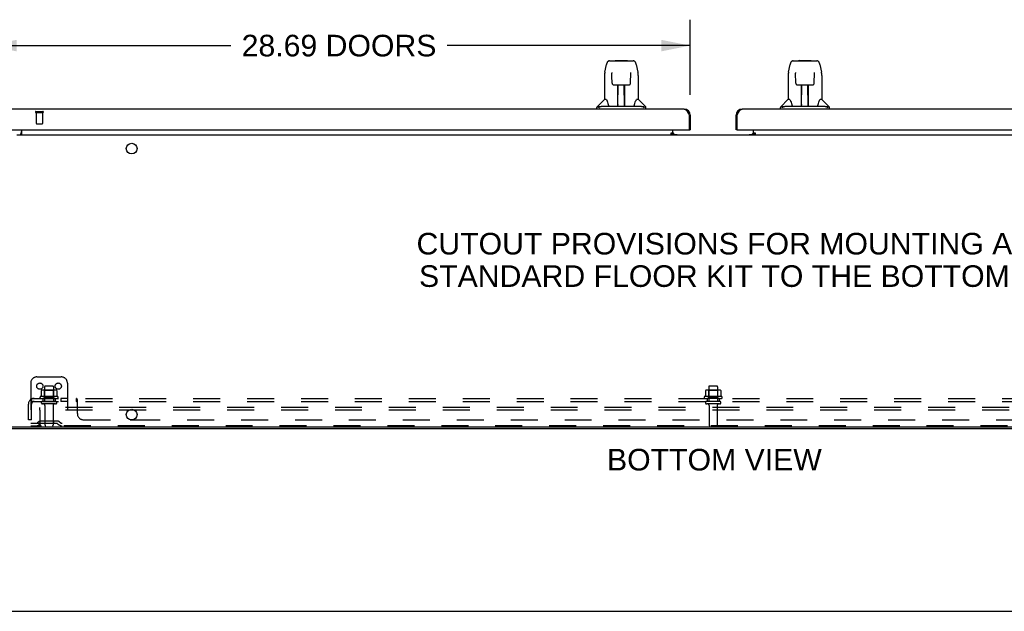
# Model space of a CAD drawing. Header units: inches. Extents: x 0 to 200, y 0 to 130.
# Tile 2 of 91: x 34 to 74, y 0 to 24. Entities that reach past the tile are written whole.
import ezdxf

# ---------------------------------------------------------------- set-up
doc = ezdxf.new("R2010")
doc.units = ezdxf.units.IN
doc.header["$LTSCALE"] = 11.011777
doc.header["$MEASUREMENT"] = 0
doc.linetypes.add('HIDDEN', pattern=[0.2, 0.1, -0.1])
doc.layers.get('0').update_dxf_attribs({"linetype": 'CONTINUOUS'})
for name, color, linetype in [('02___PRT_ALL_AXES', 7, 'CONTINUOUS'), ('DEFAULT_2', 8, 'HIDDEN'), ('DIMENSIONS', 7, 'CONTINUOUS')]:
    doc.layers.add(name, color=color, linetype=linetype)
doc.styles.get("Standard").update_dxf_attribs({"font": 'arial.ttf'})
doc.dimstyles.new('DIMSTYLE_1', dxfattribs={"dimtxt": 0.883298, "dimasz": 1.17773, "dimexe": 0.09, "dimexo": 0.07, "dimgap": 0.0375, "dimtad": 0, "dimtih": 1, "dimtoh": 1, "dimzin": 4, "dimdsep": 46, "dimtxsty": 'Standard', "dimblk": '_FILLED', "dimblk1": '_FILLED', "dimblk2": '_FILLED', "dimcen": 0.09, "dimazin": 1, "dimtfac": 1, "dimtofl": 0, "dimtmove": 0, "dimatfit": 3, "dimldrblk": '_FILLED', "dimfxl": 0, "dimtolj": 1, "dimtzin": 4, "dimarcsym": 0})

# ---------------------------------------------------------------- blocks, each defined once
blk = doc.blocks.new('_FILLED')
at = {"color": 0, "linetype": 'ByBlock'}
blk.add_solid([(0, 0), (-1, 0.2), (-1, -0.2)], dxfattribs=at)
blk = doc.blocks.new('*D18')
at = {"layer": 'DIMENSIONS', "color": 2, "linetype": 'Continuous'}
for p, q in [((32.788, 21.114), (32.788, 24.188)), ((61.476, 21.114), (61.476, 24.188)), ((32.788, 23.128), (42.717, 23.128)), ((61.476, 23.128), (51.547, 23.128))]:
    blk.add_line(p, q, dxfattribs=at)
at = {"layer": 'DIMENSIONS', "color": 2, "linetype": 'Continuous', "xscale": 1.1777301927, "yscale": 1.1777301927, "zscale": 1.1777301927, "rotation": 180}
blk.add_blockref('_FILLED', (32.788, 23.128), dxfattribs=at)
at = {"layer": 'DIMENSIONS', "color": 2, "linetype": 'Continuous', "xscale": 1.1777301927, "yscale": 1.1777301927, "zscale": 1.1777301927}
blk.add_blockref('_FILLED', (61.476, 23.128), dxfattribs=at)
at = {"layer": 'DIMENSIONS', "color": 2, "linetype": 'Continuous', "insert": (47.132, 23.57), "char_height": 0.8833, "width": 7.9464, "attachment_point": 2, "line_spacing_factor": 0.9}
blk.add_mtext('28.69 DOORS', dxfattribs=at)

msp = doc.modelspace()

# ---------------------------------------------------------------- linework, layer by layer
at = {"color": 7, "linetype": 'Continuous'}
for p, q in [((58.425, 22.524), (58.405, 22.505)), ((58.425, 22.524), (58.901, 22.524)), ((58.901, 22.524), (58.921, 22.505)), ((65.925, 22.524), (65.905, 22.505)), ((65.925, 22.524), (66.401, 22.524)), ((66.401, 22.524), (66.421, 22.505)), ((57.989, 22.045), (58.054, 22.35)), ((58.179, 22.505), (59.063, 22.505)), ((58.265, 22.505), (58.264, 22.505)), ((59.063, 22.505), (59.148, 22.505)), ((59.272, 22.35), (59.337, 22.045)), ((65.489, 22.045), (65.554, 22.35)), ((65.679, 22.505), (66.563, 22.505)), ((65.765, 22.505), (65.764, 22.505)), ((66.563, 22.505), (66.648, 22.505)), ((66.772, 22.35), (66.837, 22.045)), ((57.974, 21.902), (57.974, 20.93)), ((58.275, 22.029), (58.275, 22.026)), ((58.275, 22.026), (58.276, 22.022)), ((58.276, 22.022), (58.276, 22.015)), ((58.276, 22.015), (58.276, 22.007)), ((58.278, 21.881), (58.276, 22.007)), ((58.283, 21.598), (58.278, 21.881)), ((59.043, 21.598), (59.051, 22.011)), ((59.051, 22.02), (59.051, 22.024)), ((59.051, 22.011), (59.051, 22.02)), ((59.352, 21.901), (59.352, 20.93)), ((65.474, 21.902), (65.474, 20.93)), ((65.775, 22.03), (65.775, 22.028)), ((65.775, 22.028), (65.775, 22.024)), ((65.775, 22.024), (65.776, 22.02)), ((65.776, 22.02), (65.776, 22.012)), ((65.776, 22.012), (65.776, 22.002)), ((65.783, 21.598), (65.776, 22.002)), ((66.543, 21.598), (66.551, 22.011)), ((66.551, 22.02), (66.551, 22.024)), ((66.551, 22.011), (66.551, 22.02)), ((66.852, 21.901), (66.852, 20.93)), ((58.363, 21.52), (58.483, 21.52)), ((58.514, 20.674), (58.529, 21.521)), ((58.521, 21.105), (58.521, 21.521)), ((58.789, 20.654), (58.774, 21.521)), ((58.805, 20.654), (58.805, 21.521)), ((58.843, 21.52), (58.963, 21.52)), ((65.863, 21.52), (65.983, 21.52)), ((66.014, 20.674), (66.029, 21.521)), ((66.021, 21.105), (66.021, 21.521)), ((66.289, 20.654), (66.274, 21.521)), ((66.305, 20.654), (66.305, 21.521)), ((66.343, 21.52), (66.463, 21.52)), ((57.968, 20.924), (57.671, 20.626)), ((58.047, 20.93), (57.974, 20.93)), ((58.525, 21.296), (58.521, 21.296)), ((58.525, 21.284), (58.521, 21.284)), ((58.805, 21.296), (58.778, 21.296)), ((58.805, 21.284), (58.778, 21.284)), ((58.782, 21.056), (58.805, 21.056)), ((58.805, 21.052), (58.782, 21.052)), ((59.352, 20.93), (59.279, 20.93)), ((59.358, 20.924), (59.656, 20.626)), ((65.468, 20.924), (65.171, 20.626)), ((65.547, 20.93), (65.474, 20.93)), ((66.025, 21.296), (66.021, 21.296)), ((66.025, 21.284), (66.021, 21.284)), ((66.305, 21.296), (66.278, 21.296)), ((66.305, 21.284), (66.278, 21.284)), ((66.282, 21.056), (66.305, 21.056)), ((66.305, 21.052), (66.282, 21.052)), ((66.852, 20.93), (66.779, 20.93)), ((66.858, 20.924), (67.156, 20.626)), ((57.659, 20.536), (57.659, 20.599)), ((57.812, 20.626), (57.743, 20.626)), ((57.936, 20.654), (59.39, 20.654)), ((58.515, 20.726), (58.514, 20.7)), ((58.521, 20.654), (58.521, 20.659)), ((58.788, 20.7), (58.788, 20.726)), ((59.584, 20.626), (59.515, 20.626)), ((59.667, 20.536), (59.667, 20.599)), ((65.159, 20.536), (65.159, 20.599)), ((65.312, 20.626), (65.243, 20.626)), ((65.436, 20.654), (66.89, 20.654)), ((66.015, 20.726), (66.014, 20.7)), ((66.021, 20.654), (66.021, 20.659)), ((66.288, 20.7), (66.288, 20.726)), ((67.084, 20.626), (67.015, 20.626)), ((67.167, 20.536), (67.167, 20.599)), ((61.476, 20.29), (61.434, 20.29)), ((63.351, 20.29), (63.393, 20.29)), ((33.966, 19.478), (90.861, 19.478)), ((34.163, 19.682), (34.163, 19.507)), ((60.699, 19.508), (60.699, 19.558)), ((60.699, 19.558), (60.767, 19.558)), ((60.767, 19.508), (60.699, 19.508)), ((60.767, 19.513), (60.767, 19.682)), ((60.767, 19.478), (60.767, 19.508)), ((60.838, 19.489), (60.774, 19.553)), ((61.414, 19.682), (61.476, 19.682)), ((63.413, 19.682), (63.351, 19.682)), ((64.052, 19.553), (63.988, 19.489)), ((64.059, 19.513), (64.059, 19.682)), ((64.059, 19.558), (64.127, 19.558)), ((64.059, 19.478), (64.059, 19.508)), ((64.127, 19.508), (64.059, 19.508)), ((64.127, 19.558), (64.127, 19.508)), ((92.299, 7.53), (32.528, 7.53)), ((0, 0), (200.214, 0))]:
    msp.add_line(p, q, dxfattribs=at)
at = {"color": 3, "linetype": 'Continuous'}
for p, q in [((61.229, 20.536), (33.035, 20.536)), ((91.792, 20.536), (63.597, 20.536)), ((61.397, 20.358), (61.404, 20.345)), ((61.404, 20.345), (61.411, 20.333)), ((61.411, 20.333), (61.417, 20.321)), ((61.417, 20.321), (61.427, 20.302)), ((61.427, 20.302), (61.434, 20.29)), ((61.434, 20.29), (61.434, 19.702)), ((61.476, 20.29), (61.476, 19.682)), ((63.351, 19.682), (63.351, 20.29)), ((63.393, 20.29), (63.406, 20.315)), ((63.393, 19.702), (63.393, 20.29)), ((63.406, 20.315), (63.413, 20.327)), ((63.413, 20.327), (63.419, 20.339)), ((32.85, 19.682), (61.414, 19.682)), ((60.699, 19.513), (60.767, 19.513)), ((60.767, 19.489), (60.939, 19.489)), ((63.413, 19.682), (91.976, 19.682)), ((63.888, 19.489), (64.059, 19.489)), ((64.059, 19.513), (64.127, 19.513)), ((38.597, 7.832), (38.729, 7.832)), ((32.517, 7.478), (92.309, 7.478))]:
    msp.add_line(p, q, dxfattribs=at)
at = {"color": 7, "linetype": 'Continuous'}
for points in [[(58.179, 22.505), (58.175, 22.505), (58.162, 22.503), (58.149, 22.5), (58.137, 22.495), (58.125, 22.488), (58.115, 22.48), (58.106, 22.471), (58.098, 22.461), (58.09, 22.451), (58.084, 22.439), (58.078, 22.427), (58.072, 22.413), (58.067, 22.398), (58.062, 22.382), (58.057, 22.363), (58.054, 22.35)], [(59.272, 22.35), (59.269, 22.363), (59.264, 22.382), (59.259, 22.399), (59.254, 22.414), (59.248, 22.427), (59.242, 22.44), (59.236, 22.451), (59.228, 22.462), (59.22, 22.472), (59.211, 22.48), (59.201, 22.488), (59.189, 22.495), (59.177, 22.5), (59.164, 22.503), (59.15, 22.505), (59.148, 22.505)], [(65.679, 22.505), (65.675, 22.505), (65.662, 22.503), (65.649, 22.5), (65.637, 22.495), (65.625, 22.488), (65.615, 22.48), (65.606, 22.471), (65.598, 22.461), (65.59, 22.451), (65.584, 22.439), (65.578, 22.427), (65.572, 22.413), (65.567, 22.398), (65.562, 22.382), (65.557, 22.363), (65.554, 22.35)], [(66.772, 22.35), (66.769, 22.363), (66.764, 22.382), (66.759, 22.399), (66.754, 22.414), (66.748, 22.427), (66.742, 22.44), (66.736, 22.451), (66.728, 22.462), (66.72, 22.472), (66.711, 22.48), (66.701, 22.488), (66.689, 22.495), (66.677, 22.5), (66.664, 22.503), (66.65, 22.505), (66.648, 22.505)], [(57.989, 22.045), (57.984, 22.014), (57.978, 21.974), (57.975, 21.935), (57.974, 21.902)], [(58.275, 22.033), (58.275, 22.034), (58.275, 22.034), (58.275, 22.033), (58.275, 22.033), (58.275, 22.032), (58.275, 22.031), (58.275, 22.03), (58.275, 22.029)], [(59.051, 22.024), (59.051, 22.028), (59.051, 22.029), (59.051, 22.031), (59.051, 22.032), (59.051, 22.033), (59.051, 22.033), (59.051, 22.034)], [(59.352, 21.901), (59.351, 21.935), (59.348, 21.975), (59.343, 22.015), (59.337, 22.045)], [(65.489, 22.045), (65.484, 22.014), (65.478, 21.974), (65.475, 21.935), (65.474, 21.902)], [(65.775, 22.033), (65.775, 22.034), (65.775, 22.034), (65.775, 22.033), (65.775, 22.033), (65.775, 22.032), (65.775, 22.031), (65.775, 22.03)], [(66.551, 22.024), (66.551, 22.028), (66.551, 22.029), (66.551, 22.031), (66.551, 22.032), (66.551, 22.033), (66.551, 22.033), (66.551, 22.034)], [(66.852, 21.901), (66.851, 21.935), (66.848, 21.975), (66.843, 22.015), (66.837, 22.045)], [(58.283, 21.598), (58.284, 21.585), (58.288, 21.573), (58.293, 21.561), (58.3, 21.55), (58.309, 21.541), (58.319, 21.533), (58.33, 21.527), (58.342, 21.523), (58.353, 21.521), (58.362, 21.52)], [(58.483, 21.52), (58.487, 21.52), (58.496, 21.521), (58.504, 21.521), (58.512, 21.521), (58.52, 21.521)], [(58.52, 21.521), (58.808, 21.521), (58.816, 21.521), (58.824, 21.521), (58.832, 21.521), (58.84, 21.52), (58.843, 21.52)], [(58.964, 21.52), (58.974, 21.521), (58.986, 21.524), (58.998, 21.528), (59.009, 21.534), (59.018, 21.542), (59.027, 21.551), (59.034, 21.562), (59.039, 21.574), (59.042, 21.586), (59.043, 21.598)], [(65.783, 21.598), (65.784, 21.585), (65.788, 21.573), (65.793, 21.561), (65.8, 21.55), (65.809, 21.541), (65.819, 21.533), (65.83, 21.527), (65.842, 21.523), (65.853, 21.521), (65.862, 21.52)], [(65.983, 21.52), (65.987, 21.52), (65.996, 21.521), (66.004, 21.521), (66.012, 21.521), (66.02, 21.521)], [(66.02, 21.521), (66.308, 21.521), (66.316, 21.521), (66.324, 21.521), (66.332, 21.521), (66.34, 21.52), (66.343, 21.52)], [(66.464, 21.52), (66.474, 21.521), (66.486, 21.524), (66.498, 21.528), (66.509, 21.534), (66.518, 21.542), (66.527, 21.551), (66.534, 21.562), (66.539, 21.574), (66.542, 21.586), (66.543, 21.598)], [(58.044, 20.93), (58.05, 20.919), (58.064, 20.891), (58.078, 20.856), (58.094, 20.813), (58.11, 20.765), (58.125, 20.718)], [(59.202, 20.718), (59.216, 20.764), (59.232, 20.812), (59.247, 20.854), (59.262, 20.89), (59.276, 20.919), (59.283, 20.93)], [(65.544, 20.93), (65.55, 20.919), (65.564, 20.891), (65.578, 20.856), (65.594, 20.813), (65.61, 20.765), (65.625, 20.718)], [(66.702, 20.718), (66.716, 20.764), (66.732, 20.812), (66.747, 20.854), (66.762, 20.89), (66.776, 20.919), (66.783, 20.93)], [(57.74, 20.599), (57.739, 20.599), (57.738, 20.6), (57.737, 20.601), (57.736, 20.602), (57.735, 20.603), (57.734, 20.604), (57.733, 20.605), (57.733, 20.607), (57.732, 20.608), (57.732, 20.609), (57.732, 20.61), (57.731, 20.612), (57.732, 20.613), (57.732, 20.615), (57.732, 20.616), (57.733, 20.618), (57.734, 20.619), (57.735, 20.62), (57.736, 20.622), (57.737, 20.623), (57.738, 20.624), (57.74, 20.625), (57.741, 20.626), (57.743, 20.626)], [(57.764, 20.583), (57.758, 20.587), (57.752, 20.591), (57.746, 20.595), (57.74, 20.599)], [(57.812, 20.626), (57.811, 20.627), (57.811, 20.628), (57.811, 20.628), (57.811, 20.629), (57.81, 20.629), (57.81, 20.63), (57.81, 20.63), (57.81, 20.631), (57.811, 20.632), (57.811, 20.632), (57.811, 20.633), (57.812, 20.634), (57.813, 20.635), (57.814, 20.635), (57.815, 20.636), (57.816, 20.637), (57.817, 20.637), (57.818, 20.638), (57.819, 20.638), (57.82, 20.638), (57.821, 20.639), (57.822, 20.639), (57.823, 20.64), (57.824, 20.64), (57.826, 20.64), (57.827, 20.641), (57.828, 20.641), (57.829, 20.642), (57.831, 20.642), (57.832, 20.642), (57.834, 20.643), (57.835, 20.643), (57.837, 20.644), (57.839, 20.644), (57.84, 20.644), (57.842, 20.645), (57.844, 20.645), (57.846, 20.646), (57.848, 20.646), (57.85, 20.646), (57.852, 20.647), (57.854, 20.647), (57.856, 20.647), (57.858, 20.648), (57.86, 20.648), (57.862, 20.649), (57.865, 20.649), (57.867, 20.649), (57.87, 20.65), (57.872, 20.65), (57.875, 20.65), (57.878, 20.651), (57.881, 20.651), (57.884, 20.651), (57.888, 20.652), (57.891, 20.652), (57.895, 20.653), (57.898, 20.653), (57.903, 20.653), (57.907, 20.653), (57.911, 20.654), (57.916, 20.654), (57.921, 20.654), (57.926, 20.654), (57.931, 20.654), (57.936, 20.654)], [(58.125, 20.718), (58.127, 20.709), (58.132, 20.697), (58.137, 20.686), (58.142, 20.677)], [(58.142, 20.677), (58.147, 20.67), (58.153, 20.664), (58.16, 20.659), (58.167, 20.656), (58.175, 20.654), (58.177, 20.654)], [(59.149, 20.654), (59.151, 20.654), (59.159, 20.656), (59.166, 20.659), (59.173, 20.664), (59.179, 20.67), (59.184, 20.677)], [(59.184, 20.677), (59.189, 20.686), (59.194, 20.696), (59.199, 20.709), (59.202, 20.718)], [(59.39, 20.654), (59.395, 20.654), (59.401, 20.654), (59.406, 20.654), (59.411, 20.654), (59.415, 20.654), (59.42, 20.653), (59.424, 20.653), (59.428, 20.653), (59.432, 20.653), (59.435, 20.652), (59.439, 20.652), (59.442, 20.651), (59.445, 20.651), (59.448, 20.651), (59.451, 20.65), (59.454, 20.65), (59.457, 20.65), (59.459, 20.649), (59.462, 20.649), (59.464, 20.649), (59.466, 20.648), (59.469, 20.648), (59.471, 20.647), (59.473, 20.647), (59.475, 20.647), (59.477, 20.646), (59.479, 20.646), (59.481, 20.646), (59.482, 20.645), (59.484, 20.645), (59.486, 20.644), (59.488, 20.644), (59.49, 20.644), (59.491, 20.643), (59.493, 20.643), (59.494, 20.642), (59.496, 20.642), (59.497, 20.642), (59.498, 20.641), (59.5, 20.641), (59.501, 20.64), (59.502, 20.64), (59.503, 20.64), (59.504, 20.639), (59.506, 20.639), (59.507, 20.638), (59.508, 20.638), (59.509, 20.638), (59.51, 20.637), (59.511, 20.637), (59.512, 20.636), (59.513, 20.635), (59.514, 20.635), (59.514, 20.634), (59.515, 20.633), (59.516, 20.632), (59.516, 20.632), (59.516, 20.631), (59.516, 20.63), (59.516, 20.63), (59.516, 20.629), (59.516, 20.629), (59.516, 20.628), (59.515, 20.628), (59.515, 20.627), (59.515, 20.626)], [(59.586, 20.599), (59.581, 20.595), (59.575, 20.591), (59.569, 20.587), (59.562, 20.583)], [(59.584, 20.626), (59.585, 20.626), (59.587, 20.625), (59.588, 20.624), (59.59, 20.623), (59.591, 20.622), (59.592, 20.62), (59.593, 20.619), (59.594, 20.617), (59.594, 20.616), (59.595, 20.614), (59.595, 20.612), (59.595, 20.611), (59.595, 20.609), (59.594, 20.608), (59.594, 20.606), (59.593, 20.605), (59.592, 20.604), (59.591, 20.603), (59.59, 20.602), (59.589, 20.601), (59.588, 20.6), (59.586, 20.599)], [(65.24, 20.599), (65.239, 20.599), (65.238, 20.6), (65.237, 20.601), (65.236, 20.602), (65.235, 20.603), (65.234, 20.604), (65.233, 20.605), (65.233, 20.607), (65.232, 20.608), (65.232, 20.609), (65.232, 20.61), (65.231, 20.612), (65.232, 20.613), (65.232, 20.615), (65.232, 20.616), (65.233, 20.618), (65.234, 20.619), (65.235, 20.62), (65.236, 20.622), (65.237, 20.623), (65.238, 20.624), (65.24, 20.625), (65.241, 20.626), (65.243, 20.626)], [(65.264, 20.583), (65.258, 20.587), (65.252, 20.591), (65.246, 20.595), (65.24, 20.599)], [(65.312, 20.626), (65.311, 20.627), (65.311, 20.628), (65.311, 20.628), (65.311, 20.629), (65.31, 20.629), (65.31, 20.63), (65.31, 20.63), (65.31, 20.631), (65.311, 20.632), (65.311, 20.632), (65.311, 20.633), (65.312, 20.634), (65.313, 20.635), (65.314, 20.635), (65.315, 20.636), (65.316, 20.637), (65.317, 20.637), (65.318, 20.638), (65.319, 20.638), (65.32, 20.638), (65.321, 20.639), (65.322, 20.639), (65.323, 20.64), (65.324, 20.64), (65.326, 20.64), (65.327, 20.641), (65.328, 20.641), (65.329, 20.642), (65.331, 20.642), (65.332, 20.642), (65.334, 20.643), (65.335, 20.643), (65.337, 20.644), (65.339, 20.644), (65.34, 20.644), (65.342, 20.645), (65.344, 20.645), (65.346, 20.646), (65.348, 20.646), (65.35, 20.646), (65.352, 20.647), (65.354, 20.647), (65.356, 20.647), (65.358, 20.648), (65.36, 20.648), (65.362, 20.649), (65.365, 20.649), (65.367, 20.649), (65.37, 20.65), (65.372, 20.65), (65.375, 20.65), (65.378, 20.651), (65.381, 20.651), (65.384, 20.651), (65.388, 20.652), (65.391, 20.652), (65.395, 20.653), (65.398, 20.653), (65.403, 20.653), (65.407, 20.653), (65.411, 20.654), (65.416, 20.654), (65.421, 20.654), (65.426, 20.654), (65.431, 20.654), (65.436, 20.654)], [(65.625, 20.718), (65.627, 20.709), (65.632, 20.697), (65.637, 20.686), (65.642, 20.677)], [(65.642, 20.677), (65.647, 20.67), (65.653, 20.664), (65.66, 20.659), (65.667, 20.656), (65.675, 20.654), (65.677, 20.654)], [(66.649, 20.654), (66.651, 20.654), (66.659, 20.656), (66.666, 20.659), (66.673, 20.664), (66.679, 20.67), (66.684, 20.677)], [(66.684, 20.677), (66.689, 20.686), (66.694, 20.696), (66.699, 20.709), (66.702, 20.718)], [(66.89, 20.654), (66.895, 20.654), (66.901, 20.654), (66.906, 20.654), (66.911, 20.654), (66.915, 20.654), (66.92, 20.653), (66.924, 20.653), (66.928, 20.653), (66.932, 20.653), (66.935, 20.652), (66.939, 20.652), (66.942, 20.651), (66.945, 20.651), (66.948, 20.651), (66.951, 20.65), (66.954, 20.65), (66.957, 20.65), (66.959, 20.649), (66.962, 20.649), (66.964, 20.649), (66.966, 20.648), (66.969, 20.648), (66.971, 20.647), (66.973, 20.647), (66.975, 20.647), (66.977, 20.646), (66.979, 20.646), (66.981, 20.646), (66.982, 20.645), (66.984, 20.645), (66.986, 20.644), (66.988, 20.644), (66.99, 20.644), (66.991, 20.643), (66.993, 20.643), (66.994, 20.642), (66.996, 20.642), (66.997, 20.642), (66.998, 20.641), (67, 20.641), (67.001, 20.64), (67.002, 20.64), (67.003, 20.64), (67.004, 20.639), (67.006, 20.639), (67.007, 20.638), (67.008, 20.638), (67.009, 20.638), (67.01, 20.637), (67.011, 20.637), (67.012, 20.636), (67.013, 20.635), (67.014, 20.635), (67.014, 20.634), (67.015, 20.633), (67.016, 20.632), (67.016, 20.632), (67.016, 20.631), (67.016, 20.63), (67.016, 20.63), (67.016, 20.629), (67.016, 20.629), (67.016, 20.628), (67.015, 20.628), (67.015, 20.627), (67.015, 20.626)], [(67.086, 20.599), (67.081, 20.595), (67.075, 20.591), (67.069, 20.587), (67.062, 20.583)], [(67.084, 20.626), (67.085, 20.626), (67.087, 20.625), (67.088, 20.624), (67.09, 20.623), (67.091, 20.622), (67.092, 20.62), (67.093, 20.619), (67.094, 20.617), (67.094, 20.616), (67.095, 20.614), (67.095, 20.612), (67.095, 20.611), (67.095, 20.609), (67.094, 20.608), (67.094, 20.606), (67.093, 20.605), (67.092, 20.604), (67.091, 20.603), (67.09, 20.602), (67.089, 20.601), (67.088, 20.6), (67.086, 20.599)], [(34.141, 19.49), (34.139, 19.488), (34.138, 19.486), (34.137, 19.484), (34.135, 19.483), (34.134, 19.481), (34.132, 19.48), (34.13, 19.479), (34.129, 19.479), (34.128, 19.478), (34.126, 19.478)], [(34.163, 19.507), (34.162, 19.507), (34.16, 19.507), (34.158, 19.507), (34.156, 19.507), (34.155, 19.506), (34.153, 19.505), (34.151, 19.503), (34.149, 19.502), (34.148, 19.5), (34.146, 19.498), (34.145, 19.496), (34.143, 19.494), (34.141, 19.49)]]:
    msp.add_lwpolyline(points, dxfattribs=at)
at = {"color": 3, "linetype": 'Continuous'}
for points in [[(61.229, 20.536), (61.233, 20.536), (61.236, 20.536), (61.239, 20.535), (61.242, 20.535), (61.246, 20.534), (61.249, 20.533), (61.252, 20.532), (61.256, 20.531), (61.259, 20.53), (61.262, 20.528), (61.265, 20.527), (61.269, 20.525), (61.272, 20.523), (61.275, 20.521), (61.279, 20.519), (61.282, 20.516), (61.285, 20.514), (61.289, 20.511), (61.292, 20.508), (61.295, 20.505), (61.298, 20.502), (61.302, 20.499), (61.305, 20.496), (61.308, 20.492), (61.312, 20.488), (61.315, 20.485), (61.318, 20.481), (61.322, 20.477), (61.325, 20.473), (61.328, 20.468), (61.331, 20.464), (61.335, 20.46), (61.338, 20.455), (61.341, 20.45), (61.345, 20.445), (61.348, 20.441), (61.351, 20.436), (61.355, 20.431), (61.358, 20.425), (61.361, 20.42), (61.364, 20.415), (61.368, 20.409), (61.371, 20.404), (61.374, 20.398), (61.378, 20.393), (61.381, 20.387), (61.384, 20.381), (61.388, 20.375), (61.391, 20.369), (61.394, 20.364), (61.397, 20.358)], [(63.419, 20.339), (63.426, 20.351), (63.429, 20.358), (63.432, 20.363), (63.436, 20.369), (63.439, 20.375), (63.442, 20.381), (63.445, 20.387), (63.449, 20.393), (63.452, 20.398), (63.455, 20.404), (63.459, 20.409), (63.462, 20.415), (63.465, 20.42), (63.469, 20.425), (63.472, 20.431), (63.475, 20.436), (63.478, 20.441), (63.482, 20.445), (63.485, 20.45), (63.488, 20.455), (63.492, 20.46), (63.495, 20.464), (63.498, 20.468), (63.502, 20.473), (63.505, 20.477), (63.508, 20.481), (63.511, 20.485), (63.515, 20.488), (63.518, 20.492), (63.521, 20.496), (63.525, 20.499), (63.528, 20.502), (63.531, 20.505), (63.535, 20.508), (63.538, 20.511), (63.541, 20.514), (63.544, 20.516), (63.548, 20.519), (63.551, 20.521), (63.554, 20.523), (63.558, 20.525), (63.561, 20.527), (63.564, 20.528), (63.568, 20.53), (63.571, 20.531), (63.574, 20.532), (63.577, 20.533), (63.581, 20.534), (63.584, 20.535), (63.587, 20.535), (63.591, 20.536), (63.594, 20.536), (63.597, 20.536)]]:
    msp.add_lwpolyline(points, dxfattribs=at)
at = {"color": 7, "linetype": 'Continuous'}
for centre in [(38.663, 18.916), (38.663, 8.041)]:
    msp.add_circle(centre, 0.219, dxfattribs=at)
for centre, radius, start, end in [((57.982, 20.91), 0.0197, 90, 135), ((59.344, 20.91), 0.0197, 45, 90), ((65.482, 20.91), 0.0197, 90, 135), ((66.844, 20.91), 0.0197, 45, 90), ((57.699, 20.599), 0.0394, 135, 180), ((58.534, 20.674), 0.0197, 179, 270), ((58.534, 20.674), 0.0197, 260.739, 269.9232), ((58.769, 20.674), 0.0197, 270, 1), ((58.769, 20.674), 0.0197, 270.0771, 272.6469), ((59.628, 20.599), 0.0394, 0, 45), ((65.199, 20.599), 0.0394, 135, 180), ((66.034, 20.674), 0.0197, 179, 270), ((66.034, 20.674), 0.0197, 260.739, 269.9232), ((66.269, 20.674), 0.0197, 270, 1), ((66.269, 20.674), 0.0197, 270.0771, 272.6469), ((67.128, 20.599), 0.0394, 0, 45), ((33.917, 19.621), 0.246, 324.6629, 360)]:
    msp.add_arc(centre, radius, start, end, dxfattribs=at)
at = {"color": 3, "linetype": 'Continuous'}
for centre, radius, start, end in [((61.229, 20.29), 0.246, 0, 90), ((63.597, 20.29), 0.246, 90, 180), ((60.882, 19.593), 0.115, 192.8571, 244.7498), ((61.414, 19.702), 0.02, 270, 360), ((63.413, 19.702), 0.02, 180, 270), ((63.944, 19.593), 0.115, 295.2502, 360)]:
    msp.add_arc(centre, radius, start, end, dxfattribs=at)
at = {"color": 7, "linetype": 'Continuous'}
for centre, major_axis, start_param, end_param in [((58.514, 20.694), (0.0394, 0), -1.369355, -1.26493), ((58.789, 20.694), (0, 0.0394), -3.446747, -3.141593), ((66.014, 20.694), (0.0394, 0), -1.369355, -1.26493), ((66.289, 20.694), (0, 0.0394), -3.446747, -3.141593)]:
    msp.add_ellipse(centre, major_axis=major_axis, ratio=1, start_param=start_param, end_param=end_param, dxfattribs=at)
at = {"layer": '02___PRT_ALL_AXES', "color": 8, "linetype": 'HIDDEN'}
for p, q in [((34.768, 20.389), (34.768, 19.942)), ((34.768, 20.389), (35.016, 20.389)), ((35.016, 20.389), (35.016, 19.942)), ((35.105, 9.177), (35.105, 8.582)), ((35.471, 9.177), (35.471, 8.582)), ((62.23, 9.177), (62.23, 8.582)), ((62.596, 9.177), (62.596, 8.582)), ((35.644, 8.777), (34.932, 8.777)), ((34.954, 8.707), (35.038, 8.707)), ((35.038, 8.707), (35.038, 8.582)), ((35.538, 8.707), (35.038, 8.707)), ((35.538, 8.582), (35.038, 8.582)), ((35.538, 8.707), (35.538, 8.582)), ((35.538, 8.707), (35.622, 8.707)), ((35.766, 8.707), (35.766, 8.582)), ((36.047, 8.707), (35.766, 8.707)), ((36.047, 8.582), (35.766, 8.582)), ((36.047, 8.707), (36.047, 8.582)), ((62.769, 8.777), (62.057, 8.777)), ((62.079, 8.707), (62.163, 8.707)), ((62.663, 8.707), (62.163, 8.707)), ((62.163, 8.707), (62.163, 8.582)), ((62.663, 8.582), (62.163, 8.582)), ((62.663, 8.707), (62.747, 8.707)), ((62.663, 8.707), (62.663, 8.582)), ((35.122, 8.414), (35.122, 7.612)), ((35.454, 8.414), (35.454, 7.612)), ((62.247, 8.414), (62.247, 7.612)), ((62.579, 8.414), (62.579, 7.612))]:
    msp.add_line(p, q, dxfattribs=at)
at = {"layer": '02___PRT_ALL_AXES', "color": 3, "linetype": 'Continuous'}
for p, q in [((60.939, 19.489), (60.939, 19.478)), ((63.888, 19.489), (63.888, 19.478))]:
    msp.add_line(p, q, dxfattribs=at)
at = {"layer": '02___PRT_ALL_AXES', "color": 8, "linetype": 'HIDDEN'}
for centre, radius, start, end in [((34.954, 8.746), 0.0384, 124.4497, 270), ((35.288, 8.177), 0.698, 117.6814, 120.6631), ((35.288, 8.177), 0.698, 59.3369, 62.3186), ((35.622, 8.746), 0.0384, 270, 55.5503), ((62.079, 8.746), 0.0384, 124.4497, 270), ((62.413, 8.177), 0.698, 117.6814, 120.6631), ((62.413, 8.177), 0.698, 59.3369, 62.3186), ((62.747, 8.746), 0.0384, 270, 55.5503)]:
    msp.add_arc(centre, radius, start, end, dxfattribs=at)
at = {"layer": 'DEFAULT_2', "color": 8, "linetype": 'HIDDEN'}
for p, q in [((34.75, 20.432), (35.034, 20.432)), ((34.75, 20.389), (35.034, 20.389)), ((34.778, 19.932), (35.006, 19.932)), ((34.538, 9.332), (34.538, 7.582)), ((34.788, 9.582), (35.788, 9.582)), ((36.038, 9.332), (36.038, 7.582)), ((34.969, 9.022), (34.969, 8.804)), ((35.544, 9.043), (35.033, 9.043)), ((35.105, 9.023), (35.085, 9.043)), ((35.105, 8.727), (35.105, 9.023)), ((35.472, 9.023), (35.105, 9.023)), ((35.441, 9.207), (35.135, 9.207)), ((35.472, 9.023), (35.492, 9.043)), ((35.472, 8.727), (35.472, 9.023)), ((35.607, 9.022), (35.607, 8.804)), ((62.094, 9.022), (62.094, 8.804)), ((62.669, 9.043), (62.158, 9.043)), ((62.23, 9.023), (62.21, 9.043)), ((62.597, 9.023), (62.23, 9.023)), ((62.23, 8.727), (62.23, 9.023)), ((62.566, 9.207), (62.26, 9.207)), ((62.597, 9.023), (62.617, 9.043)), ((62.597, 8.727), (62.597, 9.023)), ((62.732, 9.022), (62.732, 8.804)), ((34.444, 7.832), (34.444, 8.47)), ((34.531, 8.653), (34.61, 8.557)), ((34.569, 8.582), (34.569, 8.707)), ((34.569, 8.707), (90.257, 8.707)), ((34.569, 8.582), (90.257, 8.582)), ((34.569, 7.832), (34.569, 8.47)), ((35.553, 8.476), (35.024, 8.476)), ((35.105, 8.727), (35.085, 8.707)), ((35.472, 8.727), (35.105, 8.727)), ((35.472, 8.727), (35.492, 8.707)), ((36.409, 8.582), (36.409, 8.707)), ((36.425, 8.568), (36.422, 8.572)), ((36.444, 8.082), (36.444, 8.653)), ((62.678, 8.476), (62.149, 8.476)), ((62.23, 8.727), (62.21, 8.707)), ((62.597, 8.727), (62.23, 8.727)), ((62.597, 8.727), (62.617, 8.707)), ((34.913, 8.228), (34.913, 8.332)), ((89.913, 8.332), (34.913, 8.332)), ((34.913, 8.228), (34.913, 7.642)), ((89.913, 8.228), (34.913, 8.228)), ((34.569, 7.832), (34.444, 7.832)), ((34.538, 7.686), (36.038, 7.686)), ((34.881, 7.755), (34.813, 7.706)), ((34.942, 7.67), (34.874, 7.621)), ((35.629, 7.776), (34.948, 7.776)), ((35.629, 7.672), (34.948, 7.672)), ((35.113, 7.776), (35.113, 7.672)), ((35.463, 7.776), (35.463, 7.672)), ((35.635, 7.67), (35.703, 7.621)), ((35.695, 7.755), (35.763, 7.706)), ((36.694, 7.832), (38.597, 7.832)), ((38.729, 7.832), (86.097, 7.832)), ((34.538, 7.582), (34.973, 7.582)), ((89.853, 7.582), (34.973, 7.582))]:
    msp.add_line(p, q, dxfattribs=at)
for points in [[(34.975, 9.031), (34.974, 9.03), (34.973, 9.029), (34.971, 9.028), (34.97, 9.027), (34.97, 9.025), (34.969, 9.023), (34.969, 9.022)], [(35.601, 9.031), (35.603, 9.03), (35.604, 9.029), (35.605, 9.028), (35.606, 9.027), (35.607, 9.025), (35.607, 9.023), (35.607, 9.022)], [(62.1, 9.031), (62.099, 9.03), (62.098, 9.029), (62.096, 9.028), (62.095, 9.027), (62.095, 9.025), (62.094, 9.023), (62.094, 9.022)], [(62.726, 9.031), (62.728, 9.03), (62.729, 9.029), (62.73, 9.028), (62.731, 9.027), (62.732, 9.025), (62.732, 9.023), (62.732, 9.022)], [(34.531, 8.653), (34.533, 8.655), (34.535, 8.658), (34.537, 8.66), (34.539, 8.663), (34.541, 8.667), (34.543, 8.67), (34.545, 8.674), (34.546, 8.678)], [(34.546, 8.678), (34.549, 8.685), (34.551, 8.688), (34.552, 8.691), (34.554, 8.694), (34.555, 8.697), (34.557, 8.7), (34.559, 8.702), (34.561, 8.704), (34.563, 8.705), (34.565, 8.706), (34.566, 8.707), (34.568, 8.707), (34.569, 8.707)], [(34.569, 8.642), (34.569, 8.642), (34.569, 8.642), (34.569, 8.642), (34.569, 8.642), (34.569, 8.641), (34.569, 8.641), (34.569, 8.64), (34.569, 8.64), (34.569, 8.639), (34.569, 8.639)], [(34.592, 8.578), (34.592, 8.578), (34.592, 8.578), (34.592, 8.578), (34.592, 8.579), (34.592, 8.579), (34.592, 8.579), (34.591, 8.58), (34.591, 8.58), (34.591, 8.581), (34.59, 8.582), (34.59, 8.582), (34.59, 8.583), (34.589, 8.583), (34.589, 8.584), (34.589, 8.584), (34.588, 8.585), (34.588, 8.586), (34.588, 8.586), (34.587, 8.587), (34.587, 8.588), (34.587, 8.589), (34.586, 8.589), (34.586, 8.59), (34.586, 8.591), (34.585, 8.591), (34.585, 8.592), (34.585, 8.593), (34.584, 8.594), (34.584, 8.595), (34.583, 8.595), (34.583, 8.596), (34.583, 8.597), (34.582, 8.598), (34.582, 8.599), (34.582, 8.6), (34.581, 8.6), (34.581, 8.601), (34.581, 8.602), (34.58, 8.603), (34.58, 8.604), (34.579, 8.605), (34.579, 8.606), (34.579, 8.607), (34.578, 8.608), (34.578, 8.609), (34.578, 8.61), (34.577, 8.611), (34.577, 8.612), (34.576, 8.613), (34.576, 8.614), (34.576, 8.615), (34.575, 8.616), (34.575, 8.618), (34.575, 8.619), (34.574, 8.62), (34.574, 8.621), (34.574, 8.622), (34.573, 8.623), (34.573, 8.624), (34.573, 8.625), (34.573, 8.626), (34.572, 8.627), (34.572, 8.628), (34.572, 8.629), (34.572, 8.63), (34.571, 8.631), (34.571, 8.632), (34.571, 8.633), (34.571, 8.634), (34.57, 8.635), (34.57, 8.636), (34.57, 8.637), (34.57, 8.638), (34.57, 8.638), (34.57, 8.639), (34.57, 8.64), (34.57, 8.641), (34.569, 8.641), (34.569, 8.641), (34.569, 8.642), (34.569, 8.642)], [(34.597, 8.564), (34.593, 8.568), (34.591, 8.57), (34.589, 8.572), (34.587, 8.574), (34.584, 8.575), (34.582, 8.577), (34.579, 8.579), (34.577, 8.58), (34.575, 8.581), (34.573, 8.582), (34.571, 8.582), (34.569, 8.582)], [(34.589, 8.582), (34.59, 8.582), (34.59, 8.581), (34.591, 8.581), (34.591, 8.58), (34.591, 8.58), (34.592, 8.579), (34.592, 8.579), (34.592, 8.579), (34.592, 8.579), (34.592, 8.578), (34.592, 8.578)], [(34.61, 8.557), (34.61, 8.556), (34.609, 8.556), (34.608, 8.556), (34.607, 8.556), (34.606, 8.557), (34.605, 8.558), (34.603, 8.559), (34.602, 8.56), (34.6, 8.561), (34.599, 8.563), (34.597, 8.564)], [(34.969, 8.804), (34.969, 8.803), (34.969, 8.801), (34.969, 8.8), (34.968, 8.799), (34.968, 8.799), (34.968, 8.798), (34.967, 8.798), (34.967, 8.797), (34.967, 8.797), (34.966, 8.797), (34.966, 8.796), (34.966, 8.796), (34.965, 8.796), (34.965, 8.796), (34.965, 8.795), (34.965, 8.795), (34.964, 8.795), (34.964, 8.795)], [(35.612, 8.795), (35.612, 8.795), (35.612, 8.795), (35.612, 8.795), (35.611, 8.796), (35.611, 8.796), (35.611, 8.796), (35.61, 8.796), (35.61, 8.797), (35.61, 8.797), (35.609, 8.797), (35.609, 8.798), (35.609, 8.798), (35.608, 8.799), (35.608, 8.799), (35.608, 8.8), (35.607, 8.801), (35.607, 8.803), (35.607, 8.804)], [(36.424, 8.694), (36.423, 8.697), (36.421, 8.7), (36.419, 8.702), (36.417, 8.704), (36.415, 8.705), (36.414, 8.706), (36.412, 8.707), (36.41, 8.707), (36.409, 8.707)], [(36.419, 8.575), (36.418, 8.577), (36.416, 8.579), (36.415, 8.58), (36.413, 8.581), (36.412, 8.582), (36.411, 8.582), (36.409, 8.582)], [(36.422, 8.572), (36.421, 8.574), (36.419, 8.575), (36.418, 8.577), (36.416, 8.579), (36.415, 8.58), (36.413, 8.581), (36.412, 8.582), (36.411, 8.582), (36.409, 8.582)], [(36.415, 8.705), (36.414, 8.706), (36.412, 8.707)], [(36.427, 8.688), (36.426, 8.691), (36.424, 8.694), (36.423, 8.697), (36.421, 8.7), (36.419, 8.702), (36.417, 8.704)], [(36.438, 8.556), (36.436, 8.557), (36.435, 8.558), (36.433, 8.559), (36.432, 8.56), (36.43, 8.561), (36.429, 8.563), (36.427, 8.564), (36.426, 8.566), (36.425, 8.568)], [(36.444, 8.557), (36.443, 8.556), (36.441, 8.556), (36.439, 8.556), (36.438, 8.556), (36.436, 8.557), (36.435, 8.558), (36.433, 8.559), (36.432, 8.56), (36.43, 8.561), (36.429, 8.563), (36.427, 8.564), (36.426, 8.566)], [(36.43, 8.681), (36.429, 8.685), (36.427, 8.688)], [(36.44, 8.66), (36.438, 8.663), (36.437, 8.667), (36.435, 8.67), (36.433, 8.674), (36.43, 8.681)], [(36.444, 8.653), (36.443, 8.655), (36.441, 8.658), (36.44, 8.66), (36.438, 8.663)], [(36.444, 8.557), (36.443, 8.556), (36.441, 8.556), (36.439, 8.556)], [(36.444, 8.653), (36.443, 8.655), (36.441, 8.658)], [(62.094, 8.804), (62.094, 8.803), (62.094, 8.801), (62.094, 8.8), (62.093, 8.799), (62.093, 8.799), (62.093, 8.798), (62.092, 8.798), (62.092, 8.797), (62.092, 8.797), (62.091, 8.797), (62.091, 8.796), (62.091, 8.796), (62.09, 8.796), (62.09, 8.796), (62.09, 8.795), (62.09, 8.795), (62.089, 8.795), (62.089, 8.795)], [(62.737, 8.795), (62.737, 8.795), (62.737, 8.795), (62.737, 8.795), (62.736, 8.796), (62.736, 8.796), (62.736, 8.796), (62.735, 8.796), (62.735, 8.797), (62.735, 8.797), (62.734, 8.797), (62.734, 8.798), (62.734, 8.798), (62.733, 8.799), (62.733, 8.799), (62.733, 8.8), (62.732, 8.801), (62.732, 8.803), (62.732, 8.804)]]:
    msp.add_lwpolyline(points, dxfattribs=at)
for centre in [(34.913, 9.207), (35.663, 9.207)]:
    msp.add_circle(centre, 0.128, dxfattribs=at)
for centre, radius, start, end in [((34.75, 20.411), 0.0215, 90, 270), ((35.034, 20.411), 0.0215, 270, 90), ((34.778, 19.942), 0.01, 180, 270), ((35.006, 19.942), 0.01, 270, 360), ((34.788, 9.332), 0.25, 90, 180), ((35.788, 9.332), 0.25, 0, 90), ((35.033, 8.902), 0.141, 90, 113.95), ((35.135, 9.177), 0.03, 90, 180), ((35.441, 9.177), 0.03, 0, 90), ((35.544, 8.902), 0.141, 66.05, 90), ((62.158, 8.902), 0.141, 90, 113.95), ((62.26, 9.177), 0.03, 90, 180), ((62.566, 9.177), 0.03, 0, 90), ((62.669, 8.902), 0.141, 66.05, 90), ((34.681, 8.47), 0.237, 90, 180), ((34.681, 8.47), 0.112, 90, 180), ((35.024, 8.529), 0.053, 90, 270), ((35.06, 8.414), 0.0625, 0, 90), ((35.517, 8.414), 0.0625, 90, 180), ((35.553, 8.529), 0.053, 270, 90), ((62.149, 8.529), 0.053, 90, 270), ((62.185, 8.414), 0.0625, 0, 90), ((62.642, 8.414), 0.0625, 90, 180), ((62.678, 8.529), 0.053, 270, 90), ((36.694, 8.082), 0.25, 180, 270), ((34.752, 7.79), 0.104, 270, 305.7539), ((34.948, 7.662), 0.114, 90, 125.7539), ((34.973, 7.642), 0.06, 180, 270), ((34.948, 7.662), 0.01, 90, 125.7539), ((35.629, 7.662), 0.114, 54.2461, 90), ((35.629, 7.662), 0.01, 54.2461, 90), ((35.824, 7.79), 0.104, 234.2461, 270), ((34.752, 7.79), 0.208, 270, 305.7539), ((35.152, 7.612), 0.03, 180, 270), ((35.424, 7.612), 0.03, 270, 360), ((35.824, 7.79), 0.208, 234.2461, 270), ((62.277, 7.612), 0.03, 180, 270), ((62.549, 7.612), 0.03, 270, 360)]:
    msp.add_arc(centre, radius, start, end, dxfattribs=at)

# ---------------------------------------------------------------- texts
at = {"layer": 'DIMENSIONS', "color": 2, "linetype": 'Continuous', "char_height": 0.8833, "attachment_point": 2, "line_spacing_factor": 0.9}
for s, insert, width in [('CUTOUT PROVISIONS FOR MOUNTING A\\PSTANDARD FLOOR KIT TO THE BOTTOM', (62.464, 15.472), 24.28904), ('BOTTOM VIEW', (62.463, 6.642), 8.75417)]:
    msp.add_mtext(s, dxfattribs=dict(at, insert=insert, width=width))

# ---------------------------------------------------------------- dimensions: what is measured, and where the dimension line sits
at = {"layer": 'DIMENSIONS', "color": 2, "linetype": 'Continuous'}
dim = msp.add_linear_dim(base=(61.476, 23.128), p1=(32.788, 21.044), p2=(61.476, 21.044), text='<> DOORS', dimstyle='DIMSTYLE_1', dxfattribs=at)
dim.commit()
dim.dimension.update_dxf_attribs({"geometry": '*D18', "text_midpoint": (47.132, 23.128), "dimtype": 160})

doc.saveas('drawing.dxf')
